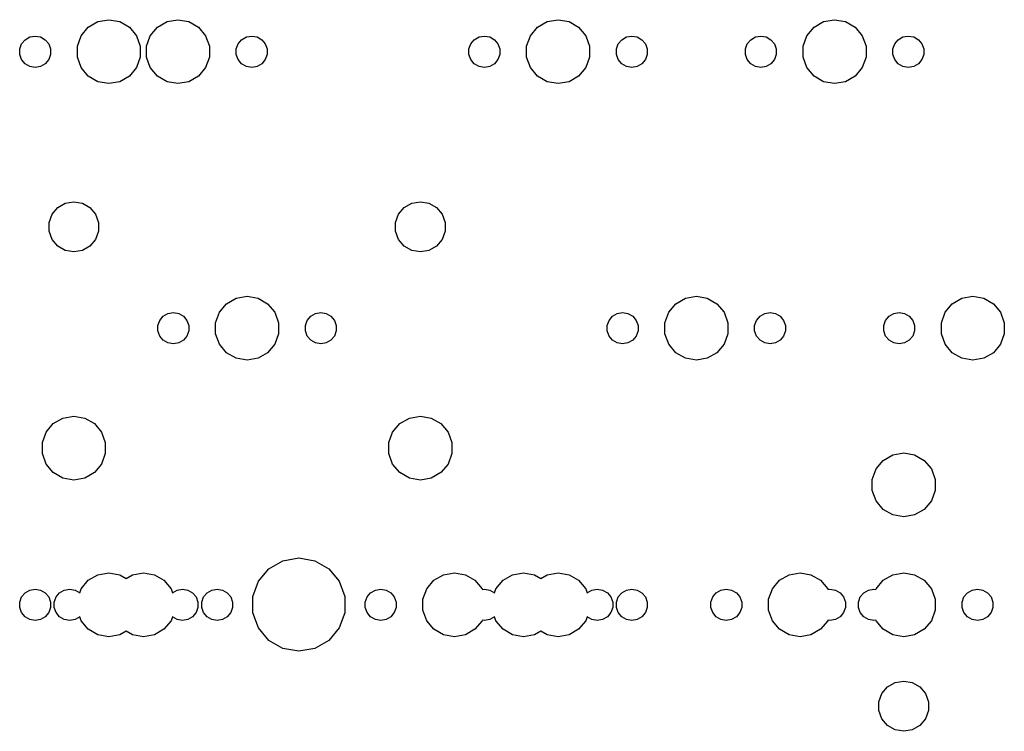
# Model space of a CAD drawing. Extents: x 50 to 349, y -142 to -48.
# Tile 1 of 10: x 53 to 121, y -142 to -93. Entities that reach past the tile are written whole.
import ezdxf

# ---------------------------------------------------------------- set-up
doc = ezdxf.new("R2010")
doc.units = 0
doc.header["$MEASUREMENT"] = 0
doc.layers.add('BLACK', color=7, linetype='CONTINUOUS')

msp = doc.modelspace()

# ---------------------------------------------------------------- linework, layer by layer
at = {"layer": 'Black'}
for p, q in [((57.624, -94.1489), (58.1157, -93.563)), ((58.1157, -93.563), (58.778, -93.1805)), ((58.778, -93.1805), (59.5312, -93.0477)), ((59.5312, -93.0477), (60.2845, -93.1805)), ((60.2845, -93.1805), (60.9468, -93.563)), ((60.9468, -93.563), (61.4385, -94.1489)), ((62.3865, -94.1489), (62.8782, -93.563)), ((62.8782, -93.563), (63.5405, -93.1805)), ((63.5405, -93.1805), (64.2938, -93.0477)), ((64.2938, -93.0477), (65.047, -93.1805)), ((65.047, -93.1805), (65.7093, -93.563)), ((65.7093, -93.563), (66.201, -94.1489)), ((88.5803, -94.1489), (89.0719, -93.563)), ((89.0719, -93.563), (89.7343, -93.1805)), ((89.7343, -93.1805), (90.4875, -93.0477)), ((90.4875, -93.0477), (91.2407, -93.1805)), ((91.2407, -93.1805), (91.9031, -93.563)), ((91.9031, -93.563), (92.3947, -94.1489)), ((107.63, -94.1489), (108.122, -93.563)), ((108.122, -93.563), (108.784, -93.1805)), ((108.784, -93.1805), (109.537, -93.0477)), ((109.537, -93.0477), (110.291, -93.1805)), ((110.291, -93.1805), (110.953, -93.563)), ((110.953, -93.563), (111.445, -94.1489)), ((53.7576, -94.4234), (54.0822, -94.236)), ((54.0822, -94.236), (54.4512, -94.1709)), ((54.4512, -94.1709), (54.8203, -94.236)), ((54.8203, -94.236), (55.1449, -94.4234)), ((57.3624, -94.8676), (57.624, -94.1489)), ((61.4385, -94.1489), (61.7001, -94.8676)), ((62.1249, -94.8676), (62.3865, -94.1489)), ((66.201, -94.1489), (66.4626, -94.8676)), ((68.6801, -94.4234), (69.0047, -94.236)), ((69.0047, -94.236), (69.3738, -94.1709)), ((69.3738, -94.1709), (69.7428, -94.236)), ((69.7428, -94.236), (70.0674, -94.4234)), ((84.7139, -94.4234), (85.0384, -94.236)), ((85.0384, -94.236), (85.4075, -94.1709)), ((85.4075, -94.1709), (85.7766, -94.236)), ((85.7766, -94.236), (86.1011, -94.4234)), ((88.3187, -94.8676), (88.5803, -94.1489)), ((92.3947, -94.1489), (92.6563, -94.8676)), ((94.8739, -94.4234), (95.1984, -94.236)), ((95.1984, -94.236), (95.5675, -94.1709)), ((95.5675, -94.1709), (95.9366, -94.236)), ((95.9366, -94.236), (96.2611, -94.4234)), ((103.764, -94.4234), (104.088, -94.236)), ((104.088, -94.236), (104.457, -94.1709)), ((104.457, -94.1709), (104.827, -94.236)), ((104.827, -94.236), (105.151, -94.4234)), ((107.369, -94.8676), (107.63, -94.1489)), ((111.445, -94.1489), (111.706, -94.8676)), ((113.924, -94.4234), (114.248, -94.236)), ((114.248, -94.236), (114.617, -94.1709)), ((114.617, -94.1709), (114.987, -94.236)), ((114.987, -94.236), (115.311, -94.4234)), ((53.3885, -95.0626), (53.5167, -94.7104)), ((53.5167, -94.7104), (53.7576, -94.4234)), ((55.1449, -94.4234), (55.3858, -94.7104)), ((55.3858, -94.7104), (55.514, -95.0626)), ((57.3624, -95.6324), (57.3624, -94.8676)), ((61.7001, -94.8676), (61.7001, -95.6324)), ((62.1249, -95.6324), (62.1249, -94.8676)), ((66.4626, -94.8676), (66.4626, -95.6324)), ((68.311, -95.0626), (68.4392, -94.7104)), ((68.4392, -94.7104), (68.6801, -94.4234)), ((70.0674, -94.4234), (70.3083, -94.7104)), ((70.3083, -94.7104), (70.4365, -95.0626)), ((84.3448, -95.0626), (84.473, -94.7104)), ((84.473, -94.7104), (84.7139, -94.4234)), ((86.1011, -94.4234), (86.342, -94.7104)), ((86.342, -94.7104), (86.4702, -95.0626)), ((88.3187, -95.6324), (88.3187, -94.8676)), ((92.6563, -94.8676), (92.6563, -95.6324)), ((94.5048, -95.0626), (94.633, -94.7104)), ((94.633, -94.7104), (94.8739, -94.4234)), ((96.2611, -94.4234), (96.502, -94.7104)), ((96.502, -94.7104), (96.6302, -95.0626)), ((103.395, -95.0626), (103.523, -94.7104)), ((103.523, -94.7104), (103.764, -94.4234)), ((105.151, -94.4234), (105.392, -94.7104)), ((105.392, -94.7104), (105.52, -95.0626)), ((107.369, -95.6324), (107.369, -94.8676)), ((111.706, -94.8676), (111.706, -95.6324)), ((113.555, -95.0626), (113.683, -94.7104)), ((113.683, -94.7104), (113.924, -94.4234)), ((115.311, -94.4234), (115.552, -94.7104)), ((115.552, -94.7104), (115.68, -95.0626)), ((53.3885, -95.4374), (53.3885, -95.0626)), ((53.5167, -95.7896), (53.3885, -95.4374)), ((55.514, -95.4374), (55.3858, -95.7896)), ((55.514, -95.0626), (55.514, -95.4374)), ((57.624, -96.3511), (57.3624, -95.6324)), ((61.7001, -95.6324), (61.4385, -96.3511)), ((62.3865, -96.3511), (62.1249, -95.6324)), ((66.4626, -95.6324), (66.201, -96.3511)), ((68.311, -95.4374), (68.311, -95.0626)), ((68.4392, -95.7896), (68.311, -95.4374)), ((70.4365, -95.4374), (70.3083, -95.7896)), ((70.4365, -95.0626), (70.4365, -95.4374)), ((84.3448, -95.4374), (84.3448, -95.0626)), ((84.473, -95.7896), (84.3448, -95.4374)), ((86.4702, -95.4374), (86.342, -95.7896)), ((86.4702, -95.0626), (86.4702, -95.4374)), ((88.5803, -96.3511), (88.3187, -95.6324)), ((92.6563, -95.6324), (92.3947, -96.3511)), ((94.5048, -95.4374), (94.5048, -95.0626)), ((94.633, -95.7896), (94.5048, -95.4374)), ((96.6302, -95.4374), (96.502, -95.7896)), ((96.6302, -95.0626), (96.6302, -95.4374)), ((103.395, -95.4374), (103.395, -95.0626)), ((103.523, -95.7896), (103.395, -95.4374)), ((105.52, -95.4374), (105.392, -95.7896)), ((105.52, -95.0626), (105.52, -95.4374)), ((107.63, -96.3511), (107.369, -95.6324)), ((111.706, -95.6324), (111.445, -96.3511)), ((113.555, -95.4374), (113.555, -95.0626)), ((113.683, -95.7896), (113.555, -95.4374)), ((115.68, -95.4374), (115.552, -95.7896)), ((115.68, -95.0626), (115.68, -95.4374)), ((53.7576, -96.0766), (53.5167, -95.7896)), ((54.0822, -96.264), (53.7576, -96.0766)), ((54.4512, -96.3291), (54.0822, -96.264)), ((54.8203, -96.264), (54.4512, -96.3291)), ((55.1449, -96.0766), (54.8203, -96.264)), ((55.3858, -95.7896), (55.1449, -96.0766)), ((68.6801, -96.0766), (68.4392, -95.7896)), ((69.0047, -96.264), (68.6801, -96.0766)), ((69.3738, -96.3291), (69.0047, -96.264)), ((69.7428, -96.264), (69.3738, -96.3291)), ((70.0674, -96.0766), (69.7428, -96.264)), ((70.3083, -95.7896), (70.0674, -96.0766)), ((84.7139, -96.0766), (84.473, -95.7896)), ((85.0384, -96.264), (84.7139, -96.0766)), ((85.4075, -96.3291), (85.0384, -96.264)), ((85.7766, -96.264), (85.4075, -96.3291)), ((86.1011, -96.0766), (85.7766, -96.264)), ((86.342, -95.7896), (86.1011, -96.0766)), ((94.8739, -96.0766), (94.633, -95.7896)), ((95.1984, -96.264), (94.8739, -96.0766)), ((95.5675, -96.3291), (95.1984, -96.264)), ((95.9366, -96.264), (95.5675, -96.3291)), ((96.2611, -96.0766), (95.9366, -96.264)), ((96.502, -95.7896), (96.2611, -96.0766)), ((103.764, -96.0766), (103.523, -95.7896)), ((104.088, -96.264), (103.764, -96.0766)), ((104.457, -96.3291), (104.088, -96.264)), ((104.827, -96.264), (104.457, -96.3291)), ((105.151, -96.0766), (104.827, -96.264)), ((105.392, -95.7896), (105.151, -96.0766)), ((113.924, -96.0766), (113.683, -95.7896)), ((114.248, -96.264), (113.924, -96.0766)), ((114.617, -96.3291), (114.248, -96.264)), ((114.987, -96.264), (114.617, -96.3291)), ((115.311, -96.0766), (114.987, -96.264)), ((115.552, -95.7896), (115.311, -96.0766)), ((58.1157, -96.937), (57.624, -96.3511)), ((58.778, -97.3195), (58.1157, -96.937)), ((60.9468, -96.937), (60.2845, -97.3195)), ((61.4385, -96.3511), (60.9468, -96.937)), ((62.8782, -96.937), (62.3865, -96.3511)), ((63.5405, -97.3195), (62.8782, -96.937)), ((65.7093, -96.937), (65.047, -97.3195)), ((66.201, -96.3511), (65.7093, -96.937)), ((89.0719, -96.937), (88.5803, -96.3511)), ((89.7343, -97.3195), (89.0719, -96.937)), ((91.9031, -96.937), (91.2407, -97.3195)), ((92.3947, -96.3511), (91.9031, -96.937)), ((108.122, -96.937), (107.63, -96.3511)), ((108.784, -97.3195), (108.122, -96.937)), ((110.953, -96.937), (110.291, -97.3195)), ((111.445, -96.3511), (110.953, -96.937)), ((59.5312, -97.4523), (58.778, -97.3195)), ((60.2845, -97.3195), (59.5312, -97.4523)), ((64.2938, -97.4523), (63.5405, -97.3195)), ((65.047, -97.3195), (64.2938, -97.4523)), ((90.4875, -97.4523), (89.7343, -97.3195)), ((91.2407, -97.3195), (90.4875, -97.4523)), ((109.537, -97.4523), (108.784, -97.3195)), ((110.291, -97.3195), (109.537, -97.4523)), ((56.0059, -105.989), (56.5264, -105.689)), ((56.5264, -105.689), (57.1182, -105.584)), ((57.1182, -105.584), (57.7101, -105.689)), ((57.7101, -105.689), (58.2306, -105.989)), ((79.8819, -105.989), (80.4024, -105.689)), ((80.4024, -105.689), (80.9942, -105.584)), ((80.9942, -105.584), (81.5861, -105.689)), ((81.5861, -105.689), (82.1066, -105.989)), ((55.414, -107.014), (55.6195, -106.45)), ((55.6195, -106.45), (56.0059, -105.989)), ((58.2306, -105.989), (58.617, -106.45)), ((58.617, -106.45), (58.8225, -107.014)), ((79.29, -107.014), (79.4955, -106.45)), ((79.4955, -106.45), (79.8819, -105.989)), ((82.1066, -105.989), (82.493, -106.45)), ((82.493, -106.45), (82.6985, -107.014)), ((55.414, -107.616), (55.414, -107.014)), ((58.8225, -107.014), (58.8225, -107.616)), ((79.29, -107.616), (79.29, -107.014)), ((82.6985, -107.014), (82.6985, -107.616)), ((55.6195, -108.18), (55.414, -107.616)), ((58.8225, -107.616), (58.617, -108.18)), ((79.4955, -108.18), (79.29, -107.616)), ((82.6985, -107.616), (82.493, -108.18)), ((56.0059, -108.641), (55.6195, -108.18)), ((58.617, -108.18), (58.2306, -108.641)), ((79.8819, -108.641), (79.4955, -108.18)), ((82.493, -108.18), (82.1066, -108.641)), ((56.5264, -108.941), (56.0059, -108.641)), ((57.1182, -109.046), (56.5264, -108.941)), ((57.7101, -108.941), (57.1182, -109.046)), ((58.2306, -108.641), (57.7101, -108.941)), ((80.4024, -108.941), (79.8819, -108.641)), ((80.9942, -109.046), (80.4024, -108.941)), ((81.5861, -108.941), (80.9942, -109.046)), ((82.1066, -108.641), (81.5861, -108.941)), ((67.149, -113.199), (67.6407, -112.613)), ((67.6407, -112.613), (68.303, -112.231)), ((68.303, -112.231), (69.0562, -112.098)), ((69.0562, -112.098), (69.8095, -112.231)), ((69.8095, -112.231), (70.4718, -112.613)), ((70.4718, -112.613), (70.9635, -113.199)), ((98.1053, -113.199), (98.5969, -112.613)), ((98.5969, -112.613), (99.2593, -112.231)), ((99.2593, -112.231), (100.012, -112.098)), ((100.012, -112.098), (100.766, -112.231)), ((100.766, -112.231), (101.428, -112.613)), ((101.428, -112.613), (101.92, -113.199)), ((117.155, -113.199), (117.647, -112.613)), ((117.647, -112.613), (118.309, -112.231)), ((118.309, -112.231), (119.062, -112.098)), ((119.062, -112.098), (119.816, -112.231)), ((119.816, -112.231), (120.478, -112.613)), ((120.478, -112.613), (120.97, -113.199)), ((63.2826, -113.473), (63.6072, -113.286)), ((63.6072, -113.286), (63.9763, -113.221)), ((63.9763, -113.221), (64.3453, -113.286)), ((64.3453, -113.286), (64.6699, -113.473)), ((66.8874, -113.918), (67.149, -113.199)), ((70.9635, -113.199), (71.2251, -113.918)), ((73.4426, -113.473), (73.7672, -113.286)), ((73.7672, -113.286), (74.1362, -113.221)), ((74.1362, -113.221), (74.5053, -113.286)), ((74.5053, -113.286), (74.8299, -113.473)), ((94.2389, -113.473), (94.5634, -113.286)), ((94.5634, -113.286), (94.9325, -113.221)), ((94.9325, -113.221), (95.3016, -113.286)), ((95.3016, -113.286), (95.6261, -113.473)), ((97.8437, -113.918), (98.1053, -113.199)), ((101.92, -113.199), (102.181, -113.918)), ((104.399, -113.473), (104.723, -113.286)), ((104.723, -113.286), (105.093, -113.221)), ((105.093, -113.221), (105.462, -113.286)), ((105.462, -113.286), (105.786, -113.473)), ((113.289, -113.473), (113.613, -113.286)), ((113.613, -113.286), (113.983, -113.221)), ((113.983, -113.221), (114.352, -113.286)), ((114.352, -113.286), (114.676, -113.473)), ((116.894, -113.918), (117.155, -113.199)), ((120.97, -113.199), (121.231, -113.918)), ((62.9135, -114.113), (63.0417, -113.76)), ((63.0417, -113.76), (63.2826, -113.473)), ((64.6699, -113.473), (64.9108, -113.76)), ((64.9108, -113.76), (65.039, -114.113)), ((66.8874, -114.682), (66.8874, -113.918)), ((71.2251, -113.918), (71.2251, -114.682)), ((73.0735, -114.113), (73.2017, -113.76)), ((73.2017, -113.76), (73.4426, -113.473)), ((74.8299, -113.473), (75.0708, -113.76)), ((75.0708, -113.76), (75.199, -114.113)), ((93.8698, -114.113), (93.998, -113.76)), ((93.998, -113.76), (94.2389, -113.473)), ((95.6261, -113.473), (95.867, -113.76)), ((95.867, -113.76), (95.9952, -114.113)), ((97.8437, -114.682), (97.8437, -113.918)), ((102.181, -113.918), (102.181, -114.682)), ((104.03, -114.113), (104.158, -113.76)), ((104.158, -113.76), (104.399, -113.473)), ((105.786, -113.473), (106.027, -113.76)), ((106.027, -113.76), (106.155, -114.113)), ((112.92, -114.113), (113.048, -113.76)), ((113.048, -113.76), (113.289, -113.473)), ((114.676, -113.473), (114.917, -113.76)), ((114.917, -113.76), (115.045, -114.113)), ((116.894, -114.682), (116.894, -113.918)), ((121.231, -113.918), (121.231, -114.682)), ((62.9135, -114.487), (62.9135, -114.113)), ((63.0417, -114.84), (62.9135, -114.487)), ((65.039, -114.487), (64.9108, -114.84)), ((65.039, -114.113), (65.039, -114.487)), ((73.0735, -114.487), (73.0735, -114.113)), ((73.2017, -114.84), (73.0735, -114.487)), ((75.199, -114.487), (75.0708, -114.84)), ((75.199, -114.113), (75.199, -114.487)), ((93.8698, -114.487), (93.8698, -114.113)), ((93.998, -114.84), (93.8698, -114.487)), ((95.9952, -114.487), (95.867, -114.84)), ((95.9952, -114.113), (95.9952, -114.487)), ((104.03, -114.487), (104.03, -114.113)), ((104.158, -114.84), (104.03, -114.487)), ((106.155, -114.487), (106.027, -114.84)), ((106.155, -114.113), (106.155, -114.487)), ((112.92, -114.487), (112.92, -114.113)), ((113.048, -114.84), (112.92, -114.487)), ((115.045, -114.487), (114.917, -114.84)), ((115.045, -114.113), (115.045, -114.487)), ((63.2826, -115.127), (63.0417, -114.84)), ((63.6072, -115.314), (63.2826, -115.127)), ((63.9763, -115.379), (63.6072, -115.314)), ((64.3453, -115.314), (63.9763, -115.379)), ((64.6699, -115.127), (64.3453, -115.314)), ((64.9108, -114.84), (64.6699, -115.127)), ((67.149, -115.401), (66.8874, -114.682)), ((71.2251, -114.682), (70.9635, -115.401)), ((73.4426, -115.127), (73.2017, -114.84)), ((73.7672, -115.314), (73.4426, -115.127)), ((74.1362, -115.379), (73.7672, -115.314)), ((74.5053, -115.314), (74.1362, -115.379)), ((74.8299, -115.127), (74.5053, -115.314)), ((75.0708, -114.84), (74.8299, -115.127)), ((94.2389, -115.127), (93.998, -114.84)), ((94.5634, -115.314), (94.2389, -115.127)), ((94.9325, -115.379), (94.5634, -115.314)), ((95.3016, -115.314), (94.9325, -115.379)), ((95.6261, -115.127), (95.3016, -115.314)), ((95.867, -114.84), (95.6261, -115.127)), ((98.1053, -115.401), (97.8437, -114.682)), ((102.181, -114.682), (101.92, -115.401)), ((104.399, -115.127), (104.158, -114.84)), ((104.723, -115.314), (104.399, -115.127)), ((105.093, -115.379), (104.723, -115.314)), ((105.462, -115.314), (105.093, -115.379)), ((105.786, -115.127), (105.462, -115.314)), ((106.027, -114.84), (105.786, -115.127)), ((113.289, -115.127), (113.048, -114.84)), ((113.613, -115.314), (113.289, -115.127)), ((113.983, -115.379), (113.613, -115.314)), ((114.352, -115.314), (113.983, -115.379)), ((114.676, -115.127), (114.352, -115.314)), ((114.917, -114.84), (114.676, -115.127)), ((117.155, -115.401), (116.894, -114.682)), ((121.231, -114.682), (120.97, -115.401)), ((67.6407, -115.987), (67.149, -115.401)), ((68.303, -116.369), (67.6407, -115.987)), ((70.4718, -115.987), (69.8095, -116.369)), ((70.9635, -115.401), (70.4718, -115.987)), ((98.5969, -115.987), (98.1053, -115.401)), ((99.2593, -116.369), (98.5969, -115.987)), ((101.428, -115.987), (100.766, -116.369)), ((101.92, -115.401), (101.428, -115.987)), ((117.647, -115.987), (117.155, -115.401)), ((118.309, -116.369), (117.647, -115.987)), ((120.478, -115.987), (119.816, -116.369)), ((120.97, -115.401), (120.478, -115.987)), ((69.0562, -116.502), (68.303, -116.369)), ((69.8095, -116.369), (69.0562, -116.502)), ((100.012, -116.502), (99.2593, -116.369)), ((100.766, -116.369), (100.012, -116.502)), ((119.062, -116.502), (118.309, -116.369)), ((119.816, -116.369), (119.062, -116.502)), ((55.7027, -120.868), (56.365, -120.486)), ((56.365, -120.486), (57.1182, -120.353)), ((57.1182, -120.353), (57.8715, -120.486)), ((57.8715, -120.486), (58.5338, -120.868)), ((79.5787, -120.868), (80.241, -120.486)), ((80.241, -120.486), (80.9942, -120.353)), ((80.9942, -120.353), (81.7475, -120.486)), ((81.7475, -120.486), (82.4098, -120.868)), ((55.211, -121.454), (55.7027, -120.868)), ((58.5338, -120.868), (59.0255, -121.454)), ((79.087, -121.454), (79.5787, -120.868)), ((82.4098, -120.868), (82.9015, -121.454)), ((54.9494, -122.173), (55.211, -121.454)), ((59.0255, -121.454), (59.2871, -122.173)), ((78.8254, -122.173), (79.087, -121.454)), ((82.9015, -121.454), (83.1631, -122.173)), ((54.9494, -122.937), (54.9494, -122.173)), ((59.2871, -122.173), (59.2871, -122.937)), ((78.8254, -122.937), (78.8254, -122.173)), ((83.1631, -122.173), (83.1631, -122.937)), ((55.211, -123.656), (54.9494, -122.937)), ((59.2871, -122.937), (59.0255, -123.656)), ((79.087, -123.656), (78.8254, -122.937)), ((83.1631, -122.937), (82.9015, -123.656)), ((112.393, -123.994), (112.884, -123.408)), ((112.884, -123.408), (113.547, -123.026)), ((113.547, -123.026), (114.3, -122.893)), ((114.3, -122.893), (115.053, -123.026)), ((115.053, -123.026), (115.716, -123.408)), ((115.716, -123.408), (116.207, -123.994)), ((55.7027, -124.242), (55.211, -123.656)), ((59.0255, -123.656), (58.5338, -124.242)), ((79.5787, -124.242), (79.087, -123.656)), ((82.9015, -123.656), (82.4098, -124.242)), ((112.131, -124.713), (112.393, -123.994)), ((116.207, -123.994), (116.469, -124.713)), ((56.365, -124.624), (55.7027, -124.242)), ((57.1182, -124.757), (56.365, -124.624)), ((57.8715, -124.624), (57.1182, -124.757)), ((58.5338, -124.242), (57.8715, -124.624)), ((80.241, -124.624), (79.5787, -124.242)), ((80.9942, -124.757), (80.241, -124.624)), ((81.7475, -124.624), (80.9942, -124.757)), ((82.4098, -124.242), (81.7475, -124.624)), ((112.131, -125.477), (112.131, -124.713)), ((116.469, -124.713), (116.469, -125.477)), ((112.393, -126.196), (112.131, -125.477)), ((116.469, -125.477), (116.207, -126.196)), ((112.884, -126.782), (112.393, -126.196)), ((113.547, -127.164), (112.884, -126.782)), ((115.716, -126.782), (115.053, -127.164)), ((116.207, -126.196), (115.716, -126.782)), ((114.3, -127.297), (113.547, -127.164)), ((115.053, -127.164), (114.3, -127.297)), ((71.5239, -130.321), (72.6225, -130.128)), ((72.6225, -130.128), (73.7211, -130.321)), ((69.8406, -131.734), (70.5577, -130.879)), ((70.5577, -130.879), (71.5239, -130.321)), ((73.7211, -130.321), (74.6873, -130.879)), ((74.6873, -130.879), (75.4044, -131.734)), ((58.1157, -131.663), (58.778, -131.281)), ((58.778, -131.281), (59.5312, -131.148)), ((59.5312, -131.148), (60.2845, -131.281)), ((60.2845, -131.281), (60.7219, -131.533)), ((60.7219, -131.533), (61.1593, -131.281)), ((61.1593, -131.281), (61.9125, -131.148)), ((61.9125, -131.148), (62.6657, -131.281)), ((62.6657, -131.281), (63.3281, -131.663)), ((81.9282, -131.663), (82.5905, -131.281)), ((82.5905, -131.281), (83.3438, -131.148)), ((83.3438, -131.148), (84.097, -131.281)), ((84.097, -131.281), (84.7593, -131.663)), ((86.6907, -131.663), (87.353, -131.281)), ((87.353, -131.281), (88.1063, -131.148)), ((88.1063, -131.148), (88.8595, -131.281)), ((88.8595, -131.281), (89.2969, -131.533)), ((89.2969, -131.533), (89.7343, -131.281)), ((89.7343, -131.281), (90.4875, -131.148)), ((90.4875, -131.148), (91.2407, -131.281)), ((91.2407, -131.281), (91.9031, -131.663)), ((105.741, -131.663), (106.403, -131.281)), ((106.403, -131.281), (107.156, -131.148)), ((107.156, -131.148), (107.909, -131.281)), ((107.909, -131.281), (108.572, -131.663)), ((112.884, -131.663), (113.547, -131.281)), ((113.547, -131.281), (114.3, -131.148)), ((114.3, -131.148), (115.053, -131.281)), ((115.053, -131.281), (115.716, -131.663)), ((54.0822, -132.336), (54.4512, -132.271)), ((54.4512, -132.271), (54.8203, -132.336)), ((56.4634, -132.336), (56.8325, -132.271)), ((56.8325, -132.271), (57.2016, -132.336)), ((57.5245, -132.522), (57.624, -132.249)), ((57.624, -132.249), (58.1157, -131.663)), ((63.3281, -131.663), (63.8197, -132.249)), ((63.8197, -132.249), (63.9193, -132.522)), ((64.2422, -132.336), (64.6112, -132.271)), ((64.6112, -132.271), (64.9803, -132.336)), ((66.6234, -132.336), (66.9925, -132.271)), ((66.9925, -132.271), (67.3616, -132.336)), ((69.4591, -132.782), (69.8406, -131.734)), ((75.4044, -131.734), (75.7859, -132.782)), ((77.8947, -132.336), (78.2638, -132.271)), ((78.2638, -132.271), (78.6328, -132.336)), ((81.1749, -132.968), (81.4365, -132.249)), ((81.4365, -132.249), (81.9282, -131.663)), ((84.7593, -131.663), (85.251, -132.249)), ((85.251, -132.249), (85.268, -132.295)), ((85.268, -132.295), (85.4075, -132.271)), ((85.4075, -132.271), (85.7766, -132.336)), ((86.0995, -132.522), (86.199, -132.249)), ((86.199, -132.249), (86.6907, -131.663)), ((91.9031, -131.663), (92.3947, -132.249)), ((92.3947, -132.249), (92.4943, -132.522)), ((92.8172, -132.336), (93.1863, -132.271)), ((93.1863, -132.271), (93.5553, -132.336)), ((95.1984, -132.336), (95.5675, -132.271)), ((95.5675, -132.271), (95.9366, -132.336)), ((101.707, -132.336), (102.076, -132.271)), ((102.076, -132.271), (102.445, -132.336)), ((104.987, -132.968), (105.249, -132.249)), ((105.249, -132.249), (105.741, -131.663)), ((108.572, -131.663), (109.063, -132.249)), ((109.063, -132.249), (109.08, -132.295)), ((109.08, -132.295), (109.22, -132.271)), ((109.22, -132.271), (109.589, -132.336)), ((111.867, -132.336), (112.236, -132.271)), ((112.236, -132.271), (112.376, -132.295)), ((112.376, -132.295), (112.393, -132.249)), ((112.393, -132.249), (112.884, -131.663)), ((115.716, -131.663), (116.207, -132.249)), ((116.207, -132.249), (116.469, -132.968)), ((119.011, -132.336), (119.38, -132.271)), ((119.38, -132.271), (119.749, -132.336)), ((53.3885, -133.163), (53.5167, -132.81)), ((53.5167, -132.81), (53.7576, -132.523)), ((53.7576, -132.523), (54.0822, -132.336)), ((54.8203, -132.336), (55.1449, -132.523)), ((55.1449, -132.523), (55.3858, -132.81)), ((55.3858, -132.81), (55.514, -133.163)), ((55.7698, -133.163), (55.898, -132.81)), ((55.898, -132.81), (56.1389, -132.523)), ((56.1389, -132.523), (56.4634, -132.336)), ((57.2016, -132.336), (57.5245, -132.522)), ((63.9193, -132.522), (64.2422, -132.336)), ((64.9803, -132.336), (65.3049, -132.523)), ((65.3049, -132.523), (65.5458, -132.81)), ((65.5458, -132.81), (65.674, -133.163)), ((65.9298, -133.163), (66.058, -132.81)), ((66.058, -132.81), (66.2989, -132.523)), ((66.2989, -132.523), (66.6234, -132.336)), ((67.3616, -132.336), (67.6861, -132.523)), ((67.6861, -132.523), (67.927, -132.81)), ((67.927, -132.81), (68.0552, -133.163)), ((69.4591, -133.898), (69.4591, -132.782)), ((75.7859, -132.782), (75.7859, -133.898)), ((77.201, -133.163), (77.3292, -132.81)), ((77.3292, -132.81), (77.5701, -132.523)), ((77.5701, -132.523), (77.8947, -132.336)), ((78.6328, -132.336), (78.9574, -132.523)), ((78.9574, -132.523), (79.1983, -132.81)), ((79.1983, -132.81), (79.3265, -133.163)), ((81.1749, -133.732), (81.1749, -132.968)), ((85.7766, -132.336), (86.0995, -132.522)), ((92.4943, -132.522), (92.8172, -132.336)), ((93.5553, -132.336), (93.8799, -132.523)), ((93.8799, -132.523), (94.1208, -132.81)), ((94.1208, -132.81), (94.249, -133.163)), ((94.5048, -133.163), (94.633, -132.81)), ((94.633, -132.81), (94.8739, -132.523)), ((94.8739, -132.523), (95.1984, -132.336)), ((95.9366, -132.336), (96.2611, -132.523)), ((96.2611, -132.523), (96.502, -132.81)), ((96.502, -132.81), (96.6302, -133.163)), ((101.014, -133.163), (101.142, -132.81)), ((101.142, -132.81), (101.383, -132.523)), ((101.383, -132.523), (101.707, -132.336)), ((102.445, -132.336), (102.77, -132.523)), ((102.77, -132.523), (103.011, -132.81)), ((103.011, -132.81), (103.139, -133.163)), ((104.987, -133.732), (104.987, -132.968)), ((109.589, -132.336), (109.914, -132.523)), ((109.914, -132.523), (110.155, -132.81)), ((110.155, -132.81), (110.283, -133.163)), ((111.174, -133.163), (111.302, -132.81)), ((111.302, -132.81), (111.543, -132.523)), ((111.543, -132.523), (111.867, -132.336)), ((116.469, -132.968), (116.469, -133.732)), ((118.317, -133.163), (118.445, -132.81)), ((118.445, -132.81), (118.686, -132.523)), ((118.686, -132.523), (119.011, -132.336)), ((119.749, -132.336), (120.074, -132.523)), ((120.074, -132.523), (120.315, -132.81)), ((120.315, -132.81), (120.443, -133.163)), ((53.3885, -133.537), (53.3885, -133.163)), ((53.5167, -133.89), (53.3885, -133.537)), ((55.514, -133.537), (55.3858, -133.89)), ((55.514, -133.163), (55.514, -133.537)), ((55.7698, -133.537), (55.7698, -133.163)), ((55.898, -133.89), (55.7698, -133.537)), ((65.674, -133.537), (65.5458, -133.89)), ((65.674, -133.163), (65.674, -133.537)), ((65.9298, -133.537), (65.9298, -133.163)), ((66.058, -133.89), (65.9298, -133.537)), ((68.0552, -133.537), (67.927, -133.89)), ((68.0552, -133.163), (68.0552, -133.537)), ((77.201, -133.537), (77.201, -133.163)), ((77.3292, -133.89), (77.201, -133.537)), ((79.3265, -133.537), (79.1983, -133.89)), ((79.3265, -133.163), (79.3265, -133.537)), ((94.249, -133.537), (94.1208, -133.89)), ((94.249, -133.163), (94.249, -133.537)), ((94.5048, -133.537), (94.5048, -133.163)), ((94.633, -133.89), (94.5048, -133.537)), ((96.6302, -133.537), (96.502, -133.89)), ((96.6302, -133.163), (96.6302, -133.537)), ((101.014, -133.537), (101.014, -133.163)), ((101.142, -133.89), (101.014, -133.537)), ((103.139, -133.537), (103.011, -133.89)), ((103.139, -133.163), (103.139, -133.537)), ((110.283, -133.537), (110.155, -133.89)), ((110.283, -133.163), (110.283, -133.537)), ((111.174, -133.537), (111.174, -133.163)), ((111.302, -133.89), (111.174, -133.537)), ((118.317, -133.537), (118.317, -133.163)), ((118.445, -133.89), (118.317, -133.537)), ((120.443, -133.537), (120.315, -133.89)), ((120.443, -133.163), (120.443, -133.537)), ((53.7576, -134.177), (53.5167, -133.89)), ((54.0822, -134.364), (53.7576, -134.177)), ((55.1449, -134.177), (54.8203, -134.364)), ((55.3858, -133.89), (55.1449, -134.177)), ((56.1389, -134.177), (55.898, -133.89)), ((56.4634, -134.364), (56.1389, -134.177)), ((57.5245, -134.178), (57.2016, -134.364)), ((57.624, -134.451), (57.5245, -134.178)), ((63.9193, -134.178), (63.8197, -134.451)), ((64.2422, -134.364), (63.9193, -134.178)), ((65.3049, -134.177), (64.9803, -134.364)), ((65.5458, -133.89), (65.3049, -134.177)), ((66.2989, -134.177), (66.058, -133.89)), ((66.6234, -134.364), (66.2989, -134.177)), ((67.6861, -134.177), (67.3616, -134.364)), ((67.927, -133.89), (67.6861, -134.177)), ((69.8406, -134.946), (69.4591, -133.898)), ((75.7859, -133.898), (75.4044, -134.946)), ((77.5701, -134.177), (77.3292, -133.89)), ((77.8947, -134.364), (77.5701, -134.177)), ((78.9574, -134.177), (78.6328, -134.364)), ((79.1983, -133.89), (78.9574, -134.177)), ((81.4365, -134.451), (81.1749, -133.732)), ((86.0995, -134.178), (85.7766, -134.364)), ((86.199, -134.451), (86.0995, -134.178)), ((92.4943, -134.178), (92.3947, -134.451)), ((92.8172, -134.364), (92.4943, -134.178)), ((93.8799, -134.177), (93.5553, -134.364)), ((94.1208, -133.89), (93.8799, -134.177)), ((94.8739, -134.177), (94.633, -133.89)), ((95.1984, -134.364), (94.8739, -134.177)), ((96.2611, -134.177), (95.9366, -134.364)), ((96.502, -133.89), (96.2611, -134.177)), ((101.383, -134.177), (101.142, -133.89)), ((101.707, -134.364), (101.383, -134.177)), ((102.77, -134.177), (102.445, -134.364)), ((103.011, -133.89), (102.77, -134.177)), ((105.249, -134.451), (104.987, -133.732)), ((109.914, -134.177), (109.589, -134.364)), ((110.155, -133.89), (109.914, -134.177)), ((111.543, -134.177), (111.302, -133.89)), ((111.867, -134.364), (111.543, -134.177)), ((116.469, -133.732), (116.207, -134.451)), ((118.686, -134.177), (118.445, -133.89)), ((119.011, -134.364), (118.686, -134.177)), ((120.074, -134.177), (119.749, -134.364)), ((120.315, -133.89), (120.074, -134.177)), ((54.4512, -134.429), (54.0822, -134.364)), ((54.8203, -134.364), (54.4512, -134.429)), ((56.8325, -134.429), (56.4634, -134.364)), ((57.2016, -134.364), (56.8325, -134.429)), ((58.1157, -135.037), (57.624, -134.451)), ((63.8197, -134.451), (63.3281, -135.037)), ((64.6112, -134.429), (64.2422, -134.364)), ((64.9803, -134.364), (64.6112, -134.429)), ((66.9925, -134.429), (66.6234, -134.364)), ((67.3616, -134.364), (66.9925, -134.429)), ((70.5577, -135.801), (69.8406, -134.946)), ((75.4044, -134.946), (74.6873, -135.801)), ((78.2638, -134.429), (77.8947, -134.364)), ((78.6328, -134.364), (78.2638, -134.429)), ((81.9282, -135.037), (81.4365, -134.451)), ((85.251, -134.451), (84.7593, -135.037)), ((85.268, -134.405), (85.251, -134.451)), ((85.4075, -134.429), (85.268, -134.405)), ((85.7766, -134.364), (85.4075, -134.429)), ((86.6907, -135.037), (86.199, -134.451)), ((92.3947, -134.451), (91.9031, -135.037)), ((93.1863, -134.429), (92.8172, -134.364)), ((93.5553, -134.364), (93.1863, -134.429)), ((95.5675, -134.429), (95.1984, -134.364)), ((95.9366, -134.364), (95.5675, -134.429)), ((102.076, -134.429), (101.707, -134.364)), ((102.445, -134.364), (102.076, -134.429)), ((105.741, -135.037), (105.249, -134.451)), ((109.063, -134.451), (108.572, -135.037)), ((109.08, -134.405), (109.063, -134.451)), ((109.22, -134.429), (109.08, -134.405)), ((109.589, -134.364), (109.22, -134.429)), ((112.236, -134.429), (111.867, -134.364)), ((112.376, -134.405), (112.236, -134.429)), ((112.393, -134.451), (112.376, -134.405)), ((112.884, -135.037), (112.393, -134.451)), ((116.207, -134.451), (115.716, -135.037)), ((119.38, -134.429), (119.011, -134.364)), ((119.749, -134.364), (119.38, -134.429)), ((58.778, -135.419), (58.1157, -135.037)), ((59.5312, -135.552), (58.778, -135.419)), ((60.2845, -135.419), (59.5312, -135.552)), ((60.7219, -135.167), (60.2845, -135.419)), ((61.1593, -135.419), (60.7219, -135.167)), ((61.9125, -135.552), (61.1593, -135.419)), ((62.6657, -135.419), (61.9125, -135.552)), ((63.3281, -135.037), (62.6657, -135.419)), ((82.5905, -135.419), (81.9282, -135.037)), ((83.3438, -135.552), (82.5905, -135.419)), ((84.097, -135.419), (83.3438, -135.552)), ((84.7593, -135.037), (84.097, -135.419)), ((87.353, -135.419), (86.6907, -135.037)), ((88.1063, -135.552), (87.353, -135.419)), ((88.8595, -135.419), (88.1063, -135.552)), ((89.2969, -135.167), (88.8595, -135.419)), ((89.7343, -135.419), (89.2969, -135.167)), ((90.4875, -135.552), (89.7343, -135.419)), ((91.2407, -135.419), (90.4875, -135.552)), ((91.9031, -135.037), (91.2407, -135.419)), ((106.403, -135.419), (105.741, -135.037)), ((107.156, -135.552), (106.403, -135.419)), ((107.909, -135.419), (107.156, -135.552)), ((108.572, -135.037), (107.909, -135.419)), ((113.547, -135.419), (112.884, -135.037)), ((114.3, -135.552), (113.547, -135.419)), ((115.053, -135.419), (114.3, -135.552)), ((115.716, -135.037), (115.053, -135.419)), ((71.5239, -136.359), (70.5577, -135.801)), ((72.6225, -136.552), (71.5239, -136.359)), ((73.7211, -136.359), (72.6225, -136.552)), ((74.6873, -135.801), (73.7211, -136.359)), ((112.801, -139.47), (113.188, -139.009)), ((113.188, -139.009), (113.708, -138.709)), ((113.708, -138.709), (114.3, -138.604)), ((114.3, -138.604), (114.892, -138.709)), ((114.892, -138.709), (115.412, -139.009)), ((115.412, -139.009), (115.799, -139.47)), ((112.596, -140.034), (112.801, -139.47)), ((115.799, -139.47), (116.004, -140.034)), ((112.596, -140.636), (112.596, -140.034)), ((116.004, -140.034), (116.004, -140.636)), ((112.801, -141.2), (112.596, -140.636)), ((116.004, -140.636), (115.799, -141.2)), ((113.188, -141.661), (112.801, -141.2)), ((113.708, -141.961), (113.188, -141.661)), ((115.412, -141.661), (114.892, -141.961)), ((115.799, -141.2), (115.412, -141.661)), ((114.3, -142.066), (113.708, -141.961)), ((114.892, -141.961), (114.3, -142.066))]:
    msp.add_line(p, q, dxfattribs=at)

doc.saveas('drawing.dxf')
